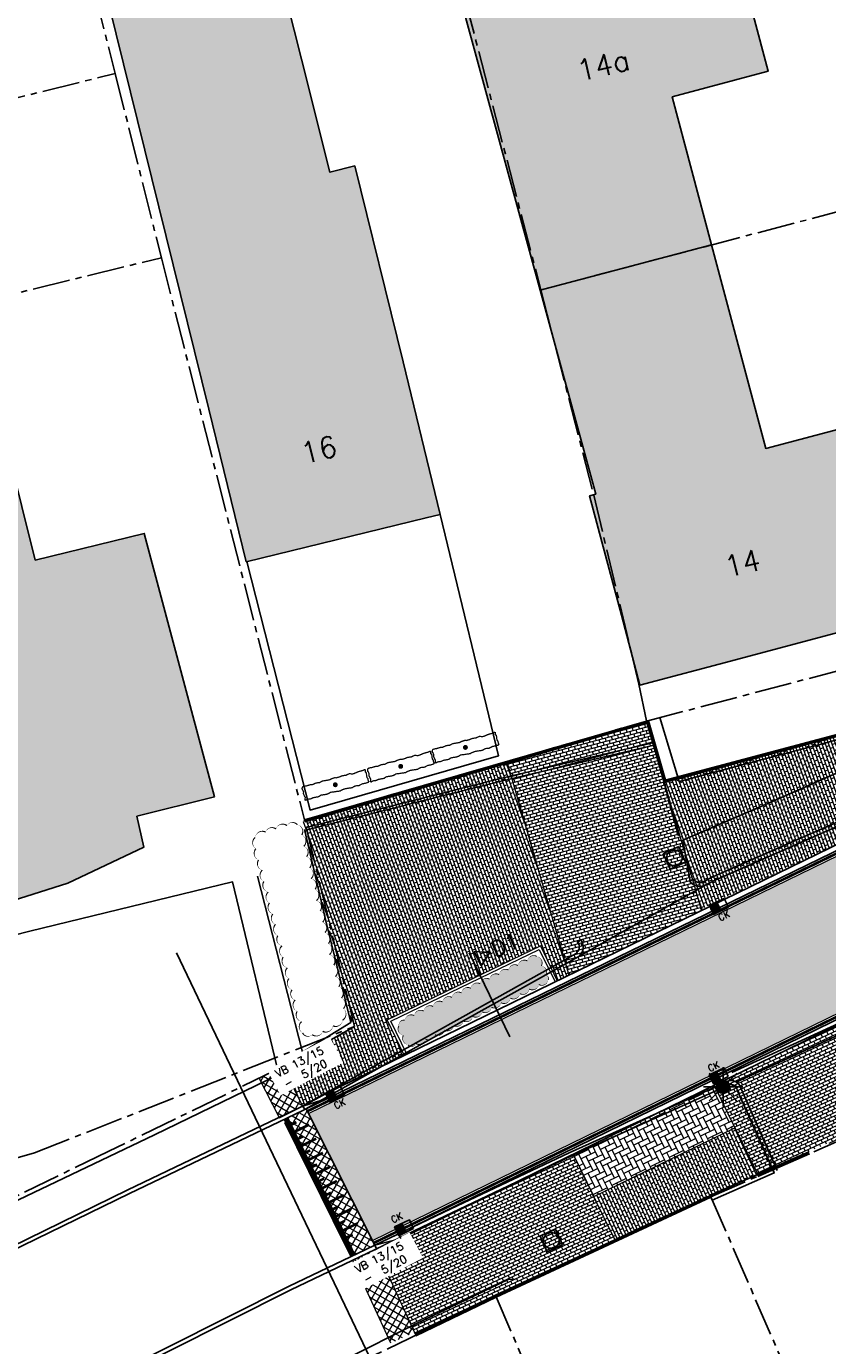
# Model space of a CAD drawing. Header units: metres. Extents: x 202922 to 203755, y 348928 to 349702.
# Tile 12 of 256: x 203084 to 203115, y 349305 to 349356. Entities that reach past the tile are written whole.
import ezdxf
from ezdxf.enums import TextEntityAlignment as Align

# ---------------------------------------------------------------- set-up
doc = ezdxf.new("R2010")
doc.units = ezdxf.units.M
for name, pattern in [('1-200 CENTER', [4.28625, 2.8575, -0.47625, 0.47625, -0.47625]), ('1-200 DASHDOT', [2.54, 1.27, -0.635, 0, -0.635]), ('1-200 HIDDEN', [0.9525, 0.635, -0.3175])]:
    doc.linetypes.add(name, pattern=pattern)
for name, color, linetype in [('PH-ALG-WERKGRENS', 3, '1-200 WERKGRENS'), ('PH-BEST-BEBOUWING', 1, 'Continuous'), ('PH-BEST-BEBOUWING-ARCERING', 254, 'Continuous'), ('PH-BEST-DREMPEL', 11, '1-200 HIDDEN'), ('PH-BEST-HUISNUMMER', 7, 'Continuous'), ('PH-BEST-INDACTIEF INGETEKEND', 35, '1-200 DASHDOT'), ('PH-BEST-KADASTRALE-GRENS', 240, '1-200 CENTER'), ('PH-BEST-LEIBOOM', 96, 'Continuous'), ('PH-BEST-MUUR-INDICATIEF INGETEKEND', 1, 'Continuous'), ('PH-INM-HEKWERK', 6, '1-200 HEKWERK'), ('PH-INM-KANTVERHARDING', 253, 'Continuous'), ('PH-NIEUW-AAND-N-PROF', 1, 'Continuous'), ('PH-NIEUW-BAND-5-20', 150, 'Continuous'), ('PH-NIEUW-BAND-VERLOOPBAND', 210, 'Continuous'), ('PH-NIEUW-BAND-VERLOOPBAND-TEKST', 9, 'Continuous'), ('PH-NIEUW-BEPLANTING- OMRANDING', 96, 'Continuous'), ('PH-NIEUW-BEPLANTING-BLOKHAAG', 75, 'Continuous'), ('PH-NIEUW-KANTLAAG-SBS', 20, '1-200 HIDDEN'), ('PH-NIEUW-LICHTMAST-KROMMAST', 50, 'Continuous'), ('PH-RIO-KOLK', 7, 'Continuous'), ('PH-RIO-PUTRAND-AANBRENGEN', 7, 'Continuous')]:
    doc.layers.add(name, color=color, linetype=linetype)
for name, color, linetype, lineweight in [('PH-NIEUW-AFSCHEIDING PARKEERVAK MAATVOERING', 252, 'Continuous', 5), ('PH-NIEUW-HERSTRATEN', 253, 'Continuous', 9), ('PH-NIEUW-OPSLUITBAND-10', 240, 'Continuous', 18), ('PH-NIEUW-OPSLUITBAND-6', 30, 'Continuous', 30), ('PH-NIEUW-SBS-KF-ELLEBOOGVERBAND-BRUIN-PVAK', 252, 'Continuous', 5)]:
    doc.layers.add(name, color=color, linetype=linetype, lineweight=lineweight)
for name, color, linetype, lineweight, true_color in [('PH-NIEUW-SBS-DF-HALFSTEENSVERBAND-ROOD-INRIT (GROTER 3)', 7, 'Continuous', 5, 0x93272c), ('PH-NIEUW-SBS-DF-HALFSTEENSVERBAND-ROOD-TROTTOIR (1.5-3)', 7, 'Continuous', 5, 0x93272c), ('PH-NIEUW-SBS-DF-HALFSTEENSVERBAND-ROOD-TROTTOIR (GROTER 3)', 7, 'Continuous', 5, 0x93272c), ('PH-NIEUW-SBS-KF-ROOD-BRUIN- KEPERVERBAND RIJWEG', 7, 'Continuous', 5, 0x572d2d)]:
    doc.layers.add(name, color=color, linetype=linetype, lineweight=lineweight, true_color=true_color)
doc.styles.add('ROMANS', font='romans.shx')
doc.linetypes.add('1-200 BLOKHAAG', pattern='A,0,-0.035,[1,Gras.shx,S=5,R=0,X=0,Y=0.0025],-0.475', length=0.51)
doc.linetypes.add('1-200 HEKWERK', pattern='A,1.5,-0.4,["X",ROMANS,S=0.24,R=0,X=-0.275,Y=-0.12],-0.05', length=1.95)
doc.linetypes.add('1-200 WERKGRENS', pattern='A,1.5,-0.6,["WERK",ROMANS,S=0.24,R=0,X=-0.5,Y=-0.12],-0.45', length=2.55)
pattern_1 = [(110, (0, 0), (-0.1145673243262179, -0.04169909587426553), []), (200, (0, 0), (-0.07286822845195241, -0.1562664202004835), [0.12192, -0.12192])]
pattern_2 = [(59.99999999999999, (0, 0), (-0.2062222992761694, 0.1190625), []), (150, (0, 0), (-0.1190625, -0.2062222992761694), [])]

# ---------------------------------------------------------------- blocks, each defined once
blk = doc.blocks.new('Boom - leilinde')
at = {"const_width": 0.1}
blk.add_lwpolyline([(-0.4753826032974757, 2.509766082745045), (-0.3313384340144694, 2.469179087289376), (-0.2656831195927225, 2.516063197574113), (-0.1625068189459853, 2.51606319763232), (-0.01243569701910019, 2.487932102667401), (0.1376375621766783, 2.487932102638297), (0.2126731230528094, 2.525439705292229), (0.3627463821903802, 2.506686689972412), (0.4471621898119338, 2.525439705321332), (0.4940591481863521, 2.487932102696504), (0.5034393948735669, 2.262886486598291), (0.4846810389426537, 2.009708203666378), (0.5409582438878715, 1.728400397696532), (0.4940591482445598, 1.447092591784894), (0.5597165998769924, 1.165784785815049), (0.5128196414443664, 0.8282147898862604), (0.4940591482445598, 0.6031691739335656), (0.5221977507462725, 0.3312378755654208), (0.5597165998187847, 0.2280915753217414), (0.5128196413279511, -0.1001019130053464), (0.5034393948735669, -0.2126247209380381), (0.4565424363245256, -0.5033090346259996), (0.5128196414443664, -0.681472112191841), (0.5221977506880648, -0.8690101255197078), (0.4846810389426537, -1.150317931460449), (0.4753007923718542, -1.290971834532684), (0.5315779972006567, -1.441002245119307), (0.5409582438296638, -1.469133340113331), (0.5128196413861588, -1.769195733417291), (0.5034393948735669, -1.900473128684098), (0.5315779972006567, -2.050503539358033), (0.531577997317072, -2.134896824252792), (0.5034393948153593, -2.322434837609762), (0.5221977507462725, -2.453712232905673), (0.5409582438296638, -2.481843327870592), (0.5034393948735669, -2.538103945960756), (0.3158494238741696, -2.472465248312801), (0.2032950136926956, -2.500596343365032), (0.00632479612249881, -2.52872743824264), (-0.1249901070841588, -2.481843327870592), (-0.2656831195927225, -2.500596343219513), (-0.3219603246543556, -2.528727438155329), (-0.4063761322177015, -2.519350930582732), (-0.5001721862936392, -2.463088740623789), (-0.5189305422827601, -2.388073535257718), (-0.5189305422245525, -2.284927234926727), (-0.5001721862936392, -2.172404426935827), (-0.5095502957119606, -2.031750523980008), (-0.5095502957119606, -1.834834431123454), (-0.4720335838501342, -1.712933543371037), (-0.5001721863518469, -1.525395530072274), (-0.5189305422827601, -1.403494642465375), (-0.5001721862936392, -1.197202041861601), (-0.4814116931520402, -1.112810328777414), (-0.5376888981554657, -0.8596336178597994), (-0.4814116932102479, -0.3532786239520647), (-0.5189305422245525, -0.1282330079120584), (-0.5283107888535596, 0.1061906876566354), (-0.4907919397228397, 0.1999604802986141), (-0.4907919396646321, 0.3499908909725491), (-0.4907919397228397, 0.4625152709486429), (-0.5189305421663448, 0.6594297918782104), (-0.5001721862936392, 0.85634588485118), (-0.4814116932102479, 0.9688686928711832), (-0.5283107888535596, 1.259554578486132), (-0.4438949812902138, 1.475223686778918), (-0.4438949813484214, 1.625254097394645), (-0.4814116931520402, 1.869054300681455), (-0.4907919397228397, 2.000331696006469), (-0.4907919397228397, 2.309770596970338), (-0.514350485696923, 2.4578235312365)], close=True, dxfattribs=at)
at = {"const_width": 0.1875}
blk.add_lwpolyline([(5.820766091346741e-11, -0.09375, 1), (0, 0.09375, 1)], format="xyb", close=True, dxfattribs=at)
blk = doc.blocks.new('*U93')
blk.add_hatch(color=256).paths.add_polyline_path([(0, 0.3735197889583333), (-0.3145617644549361, 0.3735197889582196), (-0.3145617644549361, 0), (0, 0)])
blk.add_line((0, 0.3735197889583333), (0, 0))
blk.add_lwpolyline([(0.3145617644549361, 0), (-0.3145617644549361, 0), (-0.3145617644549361, 0.3735197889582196), (0.3145617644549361, 0.373519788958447)], close=True)
at = {"style": 'ROMANS'}
blk.add_attdef('CK', (-0.2230820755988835, -0.336203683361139), '', height=0.25, dxfattribs=at)
blk = doc.blocks.new('*U36')
blk.add_hatch(color=256).paths.add_polyline_path([(0, 0.3735197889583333), (-0.3145617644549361, 0.3735197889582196), (-0.3145617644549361, 0), (0, 0)])
blk.add_line((0, 0.3735197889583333), (0, 0))
blk.add_lwpolyline([(0.3145617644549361, 0), (-0.3145617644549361, 0), (-0.3145617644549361, 0.3735197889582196), (0.3145617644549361, 0.373519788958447)], close=True)
at = {"style": 'ROMANS'}
blk.add_attdef('CK', (-0.3092725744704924, 0.5273546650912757), '', height=0.25, dxfattribs=at)
blk = doc.blocks.new('*U27')
blk.add_hatch(color=256).paths.add_polyline_path([(0, 0.3735197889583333), (-0.3145617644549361, 0.3735197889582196), (-0.3145617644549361, 0), (0, 0)])
blk.add_line((0, 0.3735197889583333), (0, 0))
blk.add_lwpolyline([(0.3145617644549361, 0), (-0.3145617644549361, 0), (-0.3145617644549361, 0.3735197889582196), (0.3145617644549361, 0.373519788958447)], close=True)
at = {"style": 'ROMANS'}
blk.add_attdef('CK', (-0.205106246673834, -0.3442242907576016), '', height=0.25, dxfattribs=at)
blk = doc.blocks.new('*U40')
blk.add_hatch(color=256).paths.add_polyline_path([(0, 0.3735197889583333), (-0.3145617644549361, 0.3735197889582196), (-0.3145617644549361, 0), (0, 0)])
blk.add_line((0, 0.3735197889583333), (0, 0))
blk.add_lwpolyline([(0.3145617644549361, 0), (-0.3145617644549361, 0), (-0.3145617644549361, 0.3735197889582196), (0.3145617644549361, 0.373519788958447)], close=True)
at = {"style": 'ROMANS'}
blk.add_attdef('CK', (-0.2475023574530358, 0.465420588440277), '', height=0.25, dxfattribs=at)
blk = doc.blocks.new('A$C6E307431')
blk.add_hatch(color=256).paths.add_polyline_path([(0.678998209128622, 0.5102939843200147, 1), (0.821001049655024, 0.989705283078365, 1)])
at = {"color": 9, "flags": 128}
for points in [[(0.5729996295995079, 0.9269996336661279), (0.2199996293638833, 1.279999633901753)], [(0.7499996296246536, 0.9999996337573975), (0.7499996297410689, 1.499999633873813)], [(0.9269996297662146, 0.9269996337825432), (1.279999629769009, 1.279999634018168)], [(0.4999996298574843, 0.7499996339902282), (-3.703753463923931e-07, 0.7499996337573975)], [(0.5729996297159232, 0.5729996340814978), (0.2199996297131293, 0.2199996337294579)], [(0.9269996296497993, 0.5729996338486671), (1.279999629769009, 0.2199996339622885)], [(0.9999996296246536, 0.7499996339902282), (1.499999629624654, 0.7499996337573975)], [(0.7499996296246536, 0.4999996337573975), (0.749999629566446, -3.660097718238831e-07)]]:
    blk.add_lwpolyline(points, dxfattribs=at)
at = {"color": 9}
blk.add_circle((0.7499996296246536, 0.7499996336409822), 0.2499999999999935, dxfattribs=at)
blk = doc.blocks.new('*U31')
for p, q in [((-0.3250000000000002, 0.3249999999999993), (-0.3250000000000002, -0.3250000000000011)), ((-0.3250000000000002, 0.3249999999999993), (0.3250000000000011, 0.3249999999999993)), ((0.3250000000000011, 0.3249999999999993), (0.3249999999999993, -0.3250000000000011)), ((-0.3250000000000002, -0.3250000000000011), (0.3249999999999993, -0.3250000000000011))]:
    blk.add_line(p, q)
blk.add_circle((0, 0), 0.3)

msp = doc.modelspace()

# ---------------------------------------------------------------- hatches: boundary and pattern name
at = {"layer": 'PH-BEST-BEBOUWING-ARCERING'}
for points in [[(203092.87, 349335.23), (203091.45, 349341.06), (203085.464, 349365.298), (203095.793, 349367.945), (203097.208, 349362.257), (203093.285, 349361.189), (203094.989, 349354.426), (203096.076, 349350.112), (203097.024, 349350.353), (203098.87, 349342.87), (203100.29, 349337.04), (203099.748, 349336.908)], [(203101.251, 349356.041), (203100.214, 349360.087), (203105.642, 349361.504), (203110.474, 349362.79), (203112.822, 349353.967), (203109.15, 349352.991), (203110.655, 349347.334), (203104.103, 349345.609)], [(203107.917, 349330.508), (203107.208, 349333.181), (203105.997, 349337.751), (203106.23, 349337.812), (203106.119, 349338.234), (203104.103, 349345.609), (203110.655, 349347.334), (203112.724, 349339.558), (203115.942, 349340.414), (203117.874, 349333.157), (203110.946, 349331.314), (203108.539, 349330.674)], [(203074.189, 349321.909), (203072.973, 349326.803), (203072.882, 349327.168), (203072.331, 349329.389), (203071.652, 349332.12), (203071.914, 349333.485), (203071.651, 349334.594), (203071.375, 349335.759), (203070.473, 349336.871), (203069.268, 349341.708), (203072.185, 349342.435), (203074.12, 349342.917), (203076.247, 349343.447), (203076.22, 349343.556), (203084.07, 349345.48), (203084.166, 349345.091), (203083.635, 349344.957), (203078.158, 349343.577), (203078.958, 349340.365), (203080.338, 349340.703), (203083.282, 349341.392), (203084.817, 349335.295), (203088.984, 349336.312), (203091.282, 349327.674), (203091.662, 349326.243), (203088.704, 349325.502), (203088.967, 349324.317), (203086.07, 349322.948), (203083.404, 349322.107), (203083.294, 349322.087), (203082.034, 349321.859), (203080.66, 349321.611), (203077.441, 349321.479), (203077.167, 349322.639)]]:
    msp.add_hatch(color=256, dxfattribs=at).paths.add_polyline_path(points)
at = {"layer": 'PH-NIEUW-BEPLANTING-BLOKHAAG'}
h = msp.add_hatch(color=256, dxfattribs=at)
h.dxf.hatch_style = 1
edge = h.paths.add_edge_path()
edge.add_arc((203104.1716748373, 349319.2883259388), 0.2441549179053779, 240.79602654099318, 350.7960264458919, ccw=False)
edge.add_arc((203103.8115352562, 349319.1142584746), 0.2441549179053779, 240.7960265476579, 350.7960264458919, ccw=False)
edge.add_arc((203103.451395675, 349318.9401910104), 0.2441549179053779, 240.79602654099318, 350.7960264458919, ccw=False)
edge.add_arc((203103.0912560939, 349318.7661235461), 0.2441549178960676, 240.7960265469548, 350.79602645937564, ccw=False)
edge.add_arc((203102.7311165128, 349318.5920560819), 0.2441549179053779, 240.79602654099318, 350.7960264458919, ccw=False)
edge.add_arc((203102.3709769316, 349318.4179886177), 0.2441549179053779, 240.79602654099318, 350.7960264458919, ccw=False)
edge.add_arc((203102.0108373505, 349318.2439211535), 0.2441549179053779, 240.7960265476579, 350.7960264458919, ccw=False)
edge.add_arc((203101.6506977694, 349318.0698536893), 0.2441549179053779, 240.79602654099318, 350.7960264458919, ccw=False)
edge.add_arc((203101.2905581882, 349317.8957862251), 0.2441549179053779, 240.79602654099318, 350.7960264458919, ccw=False)
edge.add_arc((203100.9304186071, 349317.7217187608), 0.2441549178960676, 240.79602654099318, 350.79602645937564, ccw=False)
edge.add_arc((203100.570279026, 349317.5476512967), 0.2441549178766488, 240.79602654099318, 350.79602644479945, ccw=False)
edge.add_arc((203100.2101394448, 349317.3735838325), 0.2441549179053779, 240.7960265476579, 350.7960264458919, ccw=False)
edge.add_arc((203099.8499998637, 349317.1995163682), 0.2441549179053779, 240.79602654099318, 350.7960264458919, ccw=False)
edge.add_arc((203099.4898602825, 349317.025448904), 0.2441549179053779, 240.79602654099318, 350.7960264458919, ccw=False)
edge.add_arc((203099.1997366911, 349316.901871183), 0.1930214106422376, 222.3610777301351, 332.36107765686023, ccw=False)
edge.add_arc((203099.0961631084, 349317.0128247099), 0.2441549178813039, 150.7960265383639, 260.7960264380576, ccw=False)
edge.add_arc((203098.9220956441, 349317.3729642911), 0.2441549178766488, 150.7960265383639, 260.7960264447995, ccw=False)
edge.add_arc((203098.8994974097, 349317.5230559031), 0.1930214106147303, 79.23097538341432, 189.2309752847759, ccw=False)
edge.add_arc((203099.1765749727, 349317.6736254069), 0.2441549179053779, 60.79602654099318, 170.7960264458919, ccw=False)
edge.add_arc((203099.5367145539, 349317.8476928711), 0.2441549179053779, 60.7960265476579, 170.7960264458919, ccw=False)
edge.add_arc((203099.896854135, 349318.0217603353), 0.2441549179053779, 60.79602654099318, 170.7960264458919, ccw=False)
edge.add_arc((203100.2569937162, 349318.1958277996), 0.2441549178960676, 60.79602654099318, 170.7960264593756, ccw=False)
edge.add_arc((203100.6171332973, 349318.3698952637), 0.2441549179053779, 60.79602654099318, 170.7960264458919, ccw=False)
edge.add_arc((203100.9772728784, 349318.5439627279), 0.2441549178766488, 60.79602654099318, 170.7960264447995, ccw=False)
edge.add_arc((203101.3374124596, 349318.7180301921), 0.2441549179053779, 60.7960265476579, 170.7960264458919, ccw=False)
edge.add_arc((203101.6975520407, 349318.8920976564), 0.2441549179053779, 60.79602654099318, 170.7960264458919, ccw=False)
edge.add_arc((203102.0576916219, 349319.0661651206), 0.2441549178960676, 60.79602654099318, 170.7960264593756, ccw=False)
edge.add_arc((203102.417831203, 349319.2402325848), 0.2441549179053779, 60.79602654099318, 170.7960264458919, ccw=False)
edge.add_arc((203102.7779707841, 349319.414300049), 0.2441549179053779, 60.79602654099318, 170.7960264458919, ccw=False)
edge.add_arc((203103.1381103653, 349319.5883675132), 0.2441549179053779, 60.7960265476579, 170.7960264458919, ccw=False)
edge.add_arc((203103.4982499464, 349319.7624349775), 0.2441549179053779, 60.796026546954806, 170.7960264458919, ccw=False)
edge.add_arc((203103.8583895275, 349319.9365024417), 0.2441549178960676, 60.79602654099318, 170.7960264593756, ccw=False)
edge.add_arc((203103.9384651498, 349319.9086109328), 0.2441549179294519, -29.2039734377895, 80.7960264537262, ccw=False)
edge.add_arc((203104.1125326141, 349319.5484713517), 0.2441549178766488, -29.203973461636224, 80.79602644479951, ccw=False)
edge.add_arc((203104.3061263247, 349319.3088375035), 0.1220774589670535, -29.203973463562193, 80.79602644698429, ccw=False)
at = {"layer": 'PH-NIEUW-HERSTRATEN'}
h = msp.add_hatch(dxfattribs=at)
h.set_pattern_fill('ANSI37', color=256, scale=0.075, angle=15)
h.set_pattern_definition([(59.99999999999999, (-0.05724601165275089, -0.1828045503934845), (-0.2062222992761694, 0.1190625), []), (150, (-0.05724601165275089, -0.1828045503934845), (-0.1190625, -0.2062222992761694), [])])
h.paths.add_polyline_path([(203094.2693273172, 349315.9510746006), (203094.0250000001, 349315.8160000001), (203093.3766011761, 349315.5004668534), (203094.15051836, 349313.9774596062), (203095.0420201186, 349314.4304768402)])
h = msp.add_hatch(dxfattribs=at)
h.set_pattern_fill('ANSI37', color=256, scale=0.075, angle=15)
h.set_pattern_definition(pattern_2)
h.paths.add_polyline_path([(203095.1717507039, 349314.3270823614), (203095.0447000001, 349314.2605000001), (203094.3257964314, 349313.9160679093), (203096.872989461, 349308.6745053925), (203097.7918784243, 349309.1145457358)])
h = msp.add_hatch(dxfattribs=at)
h.set_pattern_fill('ANSI37', color=256, scale=0.075, angle=15)
h.set_pattern_definition(pattern_2)
h.paths.add_polyline_path([(203097.8358885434, 349308.9693087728), (203096.9348104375, 349308.5377977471), (203098.3922820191, 349305.378450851), (203099.3002166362, 349305.797562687)])
at = {"layer": 'PH-NIEUW-SBS-DF-HALFSTEENSVERBAND-ROOD-INRIT (GROTER 3)'}
h = msp.add_hatch(dxfattribs=at)
h.set_pattern_fill('AR-B816', color=256, scale=0.0006, angle=15)
h.set_pattern_definition([(15, (193788.3856485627, 315245.541670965), (-0.03155521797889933, 0.1177656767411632), []), (105, (193788.3856485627, 315245.541670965), (-0.1493208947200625, 0.08621045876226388), [0.12192, -0.12192])])
h.paths.add_polyline_path([(203108.1831190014, 349329.079625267), (203102.851162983, 349327.5392461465), (203105.2035502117, 349319.4334897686), (203110.2530746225, 349321.9376221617)])
h = msp.add_hatch(dxfattribs=at)
h.set_pattern_fill('AR-B816', color=256, scale=0.0006, angle=25)
h.set_pattern_definition([(25.00000000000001, (0, 0), (-0.05152561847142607, 0.1104970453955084), []), (115, (0, 0), (-0.1620226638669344, 0.05897142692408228), [0.12192, -0.12192])])
h.paths.add_polyline_path([(203110.7554645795, 349315.2214410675), (203112.4144734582, 349311.8169327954), (203113.1543285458, 349312.1441445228), (203117.258993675, 349313.9453372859), (203119.2077082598, 349314.8115746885), (203118.2670943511, 349316.9276117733), (203117.4940634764, 349318.5141907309)])
h = msp.add_hatch(dxfattribs=at)
h.set_pattern_fill('AR-B816', color=256, scale=0.0006, angle=25)
h.set_pattern_definition([(25.00000000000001, (193788.3856485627, 315245.541670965), (-0.05152561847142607, 0.1104970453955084), []), (115, (193788.3856485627, 315245.541670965), (-0.1620226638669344, 0.05897142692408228), [0.12192, -0.12192])])
h.paths.add_polyline_path([(203105.3646522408, 349312.5872739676), (203097.8630813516, 349308.9108722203), (203099.3350593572, 349305.7255247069), (203102.503, 349307.276), (203106.952112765, 349309.3295192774)])
at = {"layer": 'PH-NIEUW-SBS-DF-HALFSTEENSVERBAND-ROOD-TROTTOIR (1.5-3)'}
h = msp.add_hatch(dxfattribs=at)
h.set_pattern_fill('AR-B816', color=256, scale=0.0006, angle=110)
h.set_pattern_definition(pattern_1)
h.paths.add_polyline_path([(203104.1170717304, 349320.5502776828), (203104.7609901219, 349319.2178888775), (203105.2035502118, 349319.4334897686), (203104.5616396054, 349321.6375595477), (203096.9713457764, 349317.6491392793), (203097.015, 349317.469), (203094.2693030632, 349315.9510611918), (203095.0419959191, 349314.4304633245), (203095.926893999, 349314.9142043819), (203098.1612296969, 349316.0027001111), (203098.9175565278, 349316.37115796), (203098.264803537, 349317.7216813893)])
h = msp.add_hatch(dxfattribs=at)
h.set_pattern_fill('AR-B816', color=256, scale=0.0006, angle=115)
h.set_pattern_definition([(115, (0, 0), (-0.1104970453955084, -0.05152561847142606), []), (205, (0, 0), (-0.0589714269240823, -0.1620226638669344), [0.12192, -0.12192])])
h.paths.add_polyline_path([(203111.5440001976, 349313.6033402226), (203106.1532158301, 349310.9691157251), (203106.952112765, 349309.3295192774), (203110.3174346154, 349310.8828072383), (203110.6072858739, 349311.0176776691), (203110.6636574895, 349311.0426088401), (203110.788, 349311.1), (203112.414172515, 349311.8175503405)])
at = {"layer": 'PH-NIEUW-SBS-DF-HALFSTEENSVERBAND-ROOD-TROTTOIR (GROTER 3)'}
h = msp.add_hatch(dxfattribs=at)
h.set_pattern_fill('AR-B816', color=256, scale=0.0006, angle=110)
h.set_pattern_definition(pattern_1)
h.paths.add_polyline_path([(203118.8198579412, 349329.4675340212), (203108.8419512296, 349326.8064452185), (203110.2530746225, 349321.9376221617), (203119.5929666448, 349326.4519033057)])
h = msp.add_hatch(dxfattribs=at)
h.set_pattern_fill('AR-B816', color=256, scale=0.0006, angle=110)
h.set_pattern_definition(pattern_1)
h.paths.add_polyline_path([(203102.8344606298, 349327.5968745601), (203095.0523832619, 349325.3486659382), (203095.273, 349324.359), (203096.913, 349317.635), (203104.5616396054, 349321.6375595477)])
at = {"layer": 'PH-NIEUW-SBS-KF-ELLEBOOGVERBAND-BRUIN-PVAK'}
h = msp.add_hatch(dxfattribs=at)
h.set_pattern_fill('AR-HBONE', color=256, scale=0.002, angle=71)
h.set_pattern_definition([(116, (193788.3856485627, 315245.541670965), (-0.2717119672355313, 0.09355793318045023), [0.6095999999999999, -0.2032]), (206, (193788.2965716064, 315245.7243057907), (-0.2717119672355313, 0.09355793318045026), [0.6096, -0.2032])])
h.paths.add_polyline_path([(203106.1532158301, 349310.9691157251), (203111.5440001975, 349313.6033402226), (203110.7556286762, 349315.2215212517), (203105.3646522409, 349312.5872739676)])
at = {"layer": 'PH-NIEUW-SBS-KF-ROOD-BRUIN- KEPERVERBAND RIJWEG'}
h = msp.add_hatch(dxfattribs=at)
h.set_pattern_fill('AR-HBONE', color=256, scale=0.002, angle=12)
h.set_pattern_definition([(57, (0, 0), (-0.05974720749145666, 0.2810885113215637), [0.6096, -0.2032]), (147, (0.1106705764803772, 0.1704177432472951), (-0.05974720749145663, 0.2810885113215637), [0.6096, -0.2032])])
edge = h.paths.add_edge_path()
edge.add_arc((203202.714096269, 349160.0405481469), 180.1999999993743, 99.2088542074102, 115.7960191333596)
edge.add_line((203124.2967244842, 349322.2834395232), (203097.7061397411, 349309.2902153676))
edge.add_line((203097.7061397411, 349309.2902153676), (203095.2628812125, 349314.1449357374))
edge.add_line((203095.2628812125, 349314.1449357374), (203121.9467928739, 349327.1453137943))
edge.add_arc((203202.714096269, 349160.0405481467), 185.5999999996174, 99.20885420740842, 115.79602649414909, ccw=False)
edge.add_line((203173.0118354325, 349343.2484510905), (203173.8760175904, 349337.9180487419))

# ---------------------------------------------------------------- linework, layer by layer
at = {"layer": 'PH-BEST-BEBOUWING'}
for points in [[(203092.87, 349335.23), (203091.45, 349341.06), (203085.464, 349365.298), (203095.793, 349367.945), (203097.208, 349362.257), (203093.285, 349361.189), (203094.989, 349354.426), (203096.076, 349350.112), (203097.024, 349350.353), (203098.87, 349342.87), (203100.29, 349337.04), (203099.748, 349336.908), (203092.87, 349335.23)], [(203101.251, 349356.041), (203100.214, 349360.087), (203105.642, 349361.504), (203110.474, 349362.79), (203112.822, 349353.967), (203109.15, 349352.991), (203110.655, 349347.334), (203104.103, 349345.609), (203101.251, 349356.041)], [(203107.917, 349330.508), (203107.208, 349333.181), (203105.997, 349337.751), (203106.23, 349337.812), (203106.119, 349338.234), (203104.103, 349345.609), (203110.655, 349347.334), (203112.724, 349339.558), (203115.942, 349340.414), (203117.874, 349333.157), (203110.946, 349331.314), (203108.539, 349330.674), (203107.917, 349330.508)]]:
    msp.add_lwpolyline(points, close=True, dxfattribs=at)
msp.add_lwpolyline([(203083.282, 349341.392), (203084.817, 349335.295), (203088.984, 349336.312), (203091.282, 349327.674), (203091.662, 349326.243), (203088.704, 349325.502), (203088.967, 349324.317), (203086.07, 349322.948), (203083.404, 349322.107)], dxfattribs=at)
at = {"layer": 'PH-BEST-DREMPEL', "linetype": 'Continuous', "transparency": 33554687, "const_width": 0.09999999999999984}
for points in [[(203094.6178400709, 349313.7280130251), (203094.7974636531, 349313.81596397)], [(203094.7457426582, 349313.4570016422), (203095.2836937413, 349313.7227244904)], [(203094.8786040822, 349313.1880261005), (203095.05792111, 349313.2766003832)], [(203095.0114655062, 349312.9190505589), (203095.5494165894, 349313.1847734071)], [(203095.1443269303, 349312.6500750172), (203095.3236439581, 349312.7386493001)], [(203095.2726051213, 349312.3788355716), (203095.8105562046, 349312.6445584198)], [(203095.4054665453, 349312.10986003), (203095.5847835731, 349312.1984343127)], [(203095.5383279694, 349311.8408844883), (203096.0762790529, 349312.1066073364)], [(203095.6711893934, 349311.5719089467), (203095.8505064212, 349311.6604832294)], [(203095.8040508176, 349311.302933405), (203096.342001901, 349311.5686562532)], [(203095.9369122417, 349311.0339578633), (203096.1162292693, 349311.1225321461)], [(203096.0697736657, 349310.7649823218), (203096.6077247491, 349311.0307051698)], [(203096.2026350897, 349310.4960067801), (203096.3819521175, 349310.5845810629)], [(203096.3354965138, 349310.2270312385), (203096.8734475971, 349310.4927540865)], [(203096.4683579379, 349309.9580556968), (203096.6476749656, 349310.0466299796)]]:
    msp.add_lwpolyline(points, dxfattribs=at)
at = {"layer": 'PH-BEST-INDACTIEF INGETEKEND', "linetype": '1-200 BLOKHAAG', "flags": 128}
msp.add_lwpolyline([(203092.8994561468, 349335.2371863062), (203095.3163572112, 349325.7371951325), (203102.515150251, 349327.8168954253), (203100.29, 349337.04)], dxfattribs=at)
at = {"layer": 'PH-BEST-KADASTRALE-GRENS', "ltscale": 0.5}
for p, q in [((203091.488, 349394.122), (203104.133, 349345.617)), ((203086.048, 349361.137), (203087.874, 349353.882)), ((203068.468, 349349.092), (203087.874, 349353.882)), ((203087.874, 349353.882), (203089.637, 349346.844)), ((203104.133, 349345.617), (203117.453, 349349.124)), ((203070.167, 349342.073), (203089.637, 349346.844)), ((203089.637, 349346.844), (203095.102, 349325.363)), ((203108.169, 349329.138), (203121.76, 349332.71)), ((203095.102, 349325.363), (203108.169, 349329.138)), ((203110.632, 349310.963), (203150.424, 349328.43)), ((203097.015, 349317.469), (203095.102, 349325.363)), ((203094.025, 349315.816), (203097.015, 349317.469)), ((203094.025, 349315.816), (203087.628, 349312.703)), ((203087.628, 349312.703), (203082.725, 349310.324)), ((203102.431, 349307.1470000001), (203110.632, 349310.963)), ((203110.632, 349310.963), (203115.065, 349300.748)), ((203084.736, 349298.642), (203102.431, 349307.147))]:
    msp.add_line(p, q, dxfattribs=at)
for points in [[(203104.133, 349345.617), (203106.152, 349337.772), (203107.88, 349330.55), (203108.169, 349329.138)], [(203076.844, 349315.917), (203078.641, 349313.64), (203080.557, 349312.399), (203082.23, 349311.984), (203083.685, 349312.322), (203084.79, 349312.638), (203097.015, 349317.469)], [(203102.431, 349307.147), (203106.273, 349298.144), (203109.257, 349286.978), (203111.875, 349287.71)]]:
    msp.add_lwpolyline(points, dxfattribs=at)
at = {"layer": 'PH-BEST-MUUR-INDICATIEF INGETEKEND'}
msp.add_lwpolyline([(203112.9592378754, 349312.0634619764), (203110.5972866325, 349311.0130400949), (203110.6817447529, 349310.8317479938), (203113.045631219, 349311.8786344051)], close=True, dxfattribs=at)
at = {"layer": 'PH-INM-HEKWERK', "flags": 128}
msp.add_lwpolyline([(203108.6776311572, 349329.2716789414), (203109.4138, 349326.8293), (203113.5206, 349327.9132), (203114.4078, 349328.1415), (203118.5471, 349329.2663), (203118.0255, 349331.3365)], dxfattribs=at)
at = {"layer": 'PH-INM-KANTVERHARDING'}
for p, q in [((203110.724469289, 349323.1991288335), (203119.032224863, 349326.853833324)), ((203110.7889, 349323.0636), (203119.0971, 349326.7185)), ((203109.9478111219, 349323.1048669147), (203109.8251, 349323.0186)), ((203110.3815440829, 349323.0235874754), (203110.724469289, 349323.1991288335)), ((203110.4568, 349322.8936), (203110.7889, 349323.0636)), ((203105.5575, 349320.1381), (203110.4568, 349322.8936)), ((203105.663, 349320.7819), (203105.5440899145, 349320.6904648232))]:
    msp.add_line(p, q, dxfattribs=at)
for points in [[(203111.4266, 349315.7074), (203119.4381, 349319.3978), (203125.2235, 349321.9482), (203133.1866, 349325.3486, -0.007820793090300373), (203140.5231, 349328.4076, -0.002791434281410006), (203146.9473017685, 349330.8997925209)], [(203111.5998894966, 349315.3468262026), (203119.6024634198, 349319.033114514), (203125.3827235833, 349321.5812487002), (203133.3449915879, 349324.9812934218, -0.007822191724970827), (203140.6712440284, 349328.036044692, -0.002719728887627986), (203147.0917287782, 349330.5267766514)]]:
    msp.add_lwpolyline(points, format="xyb", dxfattribs=at)
msp.add_lwpolyline([(203119.3662872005, 349327.6120594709), (203119.0495, 349328.749), (203112.804, 349325.9917), (203109.5576, 349324.5952), (203109.840570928, 349323.029476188)], dxfattribs=at)
at = {"layer": 'PH-INM-KANTVERHARDING', "flags": 128}
for points in [[(203108.4554694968, 349328.3215589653), (203102.6972791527, 349326.971273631), (203095.1666919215, 349325.0758754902)], [(203109.3874, 349324.7545), (203108.4665815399, 349328.2214520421), (203102.7209, 349326.8741), (203095.1911, 349324.9789)], [(203093.3093, 349323.2195), (203095.0245, 349316.492), (203096.8709, 349317.6286), (203095.9179, 349321.5103), (203095.1087, 349324.9964)], [(203095.169890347, 349314.3304135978), (203097.7919420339, 349309.1145761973)], [(203092.4276, 349299.3191), (203091.273, 349302.0429), (203099.336, 349306.0928), (203102.91, 349307.8229), (203103.1539, 349307.8057)]]:
    msp.add_lwpolyline(points, dxfattribs=at)
for points in [[(203075.2996, 349316.9589), (203076.3102, 349312.9749, 0.4222098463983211), (203082.4336, 349310.0197), (203089.3721, 349313.329), (203094.1253, 349315.6378), (203092.355, 349322.994), (203084.6086, 349321.1076), (203074.9039, 349318.6453)], [(203094.9798884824, 349314.3957755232), (203101.1496598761, 349317.8416721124), (203105.4784420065, 349320.2657461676, 0.4280307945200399), (203105.5440899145, 349320.6904648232, 0.2038660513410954)], [(203095.0447, 349314.2605), (203101.2226, 349317.7106), (203105.5575, 349320.1381, 0.4334087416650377), (203105.663, 349320.7819)], [(203095.0447, 349314.2605), (203088.4251, 349311.089), (203083.3193, 349308.6042, -0.331368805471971), (203076.1271, 349310.1082, -0.05856051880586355), (203075.2259, 349311.4007, -0.0545203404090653), (203074.6775, 349312.762), (203073.7279, 349316.6126)], [(203094.9798884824, 349314.3957755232), (203088.3598741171, 349311.2240769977), (203083.2549571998, 349308.7397067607, -0.3313071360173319), (203076.2393472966, 349310.2077015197, -0.0585638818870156), (203075.3581160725, 349311.4715442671, -0.0544289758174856), (203074.8225544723, 349312.8002768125), (203073.8735367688, 349316.6485156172)], [(203113.1655, 349311.9735), (203111.7819, 349315.0857, 0.5698312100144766), (203111.1235, 349315.3116), (203105.2125, 349312.648), (203100.6927, 349310.5037), (203094.5152, 349307.5454), (203087.497, 349304.0151), (203081.8278, 349301.1348), (203078.2569, 349299.3548)], [(203113.0284348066, 349311.9125645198), (203111.6375262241, 349315.0412040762, 0.6138091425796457), (203111.2068315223, 349315.1846247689), (203105.2754659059, 349312.5118476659), (203100.7572410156, 349310.3682949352), (203094.5813024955, 349307.4107427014), (203087.5646746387, 349303.8812335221), (203081.8952315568, 349301.0008100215), (203078.3238180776, 349299.2205540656)]]:
    msp.add_lwpolyline(points, format="xyb", dxfattribs=at)
at = {"layer": 'PH-INM-KANTVERHARDING'}
for radius, start, end in [(0.4660381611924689, 215.1075295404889, 302.5064178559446), (0.3160381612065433, 215.1075295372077, 303.6647666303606)]:
    msp.add_arc((203110.2063537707, 349323.2866244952), radius, start, end, dxfattribs=at)
at = {"layer": 'PH-NIEUW-AAND-N-PROF'}
msp.add_lwpolyline([(203101.3952733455, 349320.2798994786), (203102.9453913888, 349317.0727586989)], dxfattribs=at)
at = {"layer": 'PH-NIEUW-AAND-N-PROF', "color": 7}
msp.add_lwpolyline([(203101.8553860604, 349319.7943030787), (203102.1872860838, 349320.2941454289), (203101.5884598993, 349320.3316581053)], close=True, dxfattribs=at)
at = {"layer": 'PH-NIEUW-AFSCHEIDING PARKEERVAK MAATVOERING'}
for points in [[(203110.7554645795, 349315.2214410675), (203111.5440001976, 349313.6033402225)], [(203106.153187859, 349310.9691731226), (203111.5440001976, 349313.6033402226)], [(203105.3646522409, 349312.5872739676), (203106.1532158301, 349310.969115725)]]:
    msp.add_lwpolyline(points, dxfattribs=at)
at = {"layer": 'PH-NIEUW-BAND-5-20'}
msp.add_line((203096.0139277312, 349314.7341345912), (203121.8597591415, 349327.3253835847), dxfattribs=at)
for points in [[(203095.926893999, 349314.9142043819), (203121.7727254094, 349327.5054533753)], [(203098.6923278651, 349309.5495064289), (203124.3837373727, 349322.1033596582)], [(203098.7793200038, 349309.3694165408), (203124.4707697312, 349321.9232891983)]]:
    msp.add_lwpolyline(points, dxfattribs=at)
at = {"layer": 'PH-NIEUW-BAND-VERLOOPBAND'}
msp.add_line((203095.1135787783, 349314.2989659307), (203096.0139277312, 349314.7341345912), dxfattribs=at)
for points in [[(203095.0415502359, 349314.4313403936), (203095.926893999, 349314.9142043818)], [(203095.926893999, 349314.9142043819), (203096.0139277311, 349314.7341345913)], [(203096.0139277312, 349314.7341345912), (203095.0415502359, 349314.4313403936)], [(203095.0415502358, 349314.4313403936), (203095.1135787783, 349314.2989659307)], [(203097.7918784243, 349309.1145457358), (203098.6923278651, 349309.5495064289)], [(203098.7793200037, 349309.3694165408), (203097.7918784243, 349309.1145457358)], [(203097.8571225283, 349308.9794783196), (203098.7793200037, 349309.3694165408)], [(203097.7918784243, 349309.1145457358), (203097.8571225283, 349308.9794783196)]]:
    msp.add_lwpolyline(points, dxfattribs=at)
at = {"layer": 'PH-NIEUW-BEPLANTING- OMRANDING'}
msp.add_lwpolyline([(203104.4126863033, 349319.2492734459, 0, 0.04, -0.52056705), (203104.0525467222, 349319.0752059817, 0, 0.04, -0.52056705), (203103.692407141, 349318.9011385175, 0, 0.04, -0.52056705), (203103.3322675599, 349318.7270710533, 0, 0.04, -0.52056705), (203102.9721279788, 349318.553003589, 0, 0.04, -0.52056705), (203102.6119883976, 349318.3789361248, 0, 0.04, -0.52056705), (203102.2518488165, 349318.2048686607, 0, 0.04, -0.52056705), (203101.8917092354, 349318.0308011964, 0, 0.04, -0.52056705), (203101.5315696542, 349317.8567337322, 0, 0.04, -0.52056705), (203101.1714300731, 349317.682666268, 0, 0.04, -0.52056705), (203100.8112904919, 349317.5085988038, 0, 0.04, -0.52056705), (203100.4511509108, 349317.3345313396, 0, 0.04, -0.52056705), (203100.0910113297, 349317.1604638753, 0, 0.04, -0.52056705), (203099.7308717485, 349316.9863964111, 0, 0.04, -0.52056705), (203099.3707321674, 349316.812328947, 0, 0.04, -0.52056705), (203099.0571106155, 349316.771813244, 0, 0.04, -0.52056705), (203098.8830431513, 349317.1319528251, 0, 0.04, -0.52056705), (203098.708975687, 349317.4920924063, 0, 0.04, -0.52056705), (203098.9355635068, 349317.7126778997, 0, 0.04, -0.52056705), (203099.2957030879, 349317.8867453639, 0, 0.04, -0.52056705), (203099.655842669, 349318.0608128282, 0, 0.04, -0.52056705), (203100.0159822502, 349318.2348802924, 0, 0.04, -0.52056705), (203100.3761218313, 349318.4089477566, 0, 0.04, -0.52056705), (203100.7362614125, 349318.5830152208, 0, 0.04, -0.52056705), (203101.0964009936, 349318.757082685, 0, 0.04, -0.52056705), (203101.4565405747, 349318.9311501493, 0, 0.04, -0.52056705), (203101.8166801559, 349319.1052176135, 0, 0.04, -0.52056705), (203102.176819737, 349319.2792850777, 0, 0.04, -0.52056705), (203102.5369593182, 349319.4533525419, 0, 0.04, -0.52056705), (203102.8970988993, 349319.6274200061, 0, 0.04, -0.52056705), (203103.2572384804, 349319.8014874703, 0, 0.04, -0.52056705), (203103.6173780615, 349319.9755549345, 0, 0.04, -0.52056705), (203103.9775176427, 349320.1496223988, 0, 0.04, -0.52056705), (203104.1515851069, 349319.7894828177, 0, 0.04, -0.52056705), (203104.3256525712, 349319.4293432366, 0, 0.04, -0.52056705)], format="xyseb", close=True, dxfattribs=at)
at = {"layer": 'PH-NIEUW-HERSTRATEN'}
for points in [[(203094.15051836, 349313.9774596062), (203093.376601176, 349315.5004668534)], [(203094.15051836, 349313.9774596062), (203095.0420201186, 349314.4304768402)], [(203094.3257964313, 349313.9160679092), (203096.8703749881, 349308.6732533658)], [(203096.9348104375, 349308.5377977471), (203098.3922820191, 349305.378450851)]]:
    msp.add_lwpolyline(points, dxfattribs=at)
at = {"layer": 'PH-NIEUW-KANTLAAG-SBS', "ltscale": 0.75, "const_width": 0.1, "flags": 128}
for points in [[(203095.2187444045, 349314.2355116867), (203121.9032760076, 349327.2353486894, -0.0725018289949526), (203172.9958320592, 349343.3471622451)], [(203097.7456212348, 349309.1982076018), (203124.3402205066, 349322.1933945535, -0.07250182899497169), (203173.8920209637, 349337.8193375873)]]:
    msp.add_lwpolyline(points, format="xyb", dxfattribs=at)
at = {"layer": 'PH-NIEUW-OPSLUITBAND-10'}
for points in [[(203098.9175565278, 349316.37115796), (203098.264803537, 349317.7216813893), (203104.1170717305, 349320.5502776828), (203104.7609901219, 349319.2178888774)], [(203099.0075914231, 349316.4146748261), (203098.3983552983, 349317.6751633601), (203104.0705537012, 349320.4167259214), (203104.6749970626, 349319.175995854)]]:
    msp.add_lwpolyline(points, dxfattribs=at)
at = {"layer": 'PH-NIEUW-OPSLUITBAND-6'}
for p, q in [((203095.102, 349325.363), (203108.169, 349329.138)), ((203095.1161445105, 349325.3046326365), (203108.1856527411, 349329.0803572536))]:
    msp.add_line(p, q, dxfattribs=at)
for points in [[(203108.169, 349329.138), (203108.8447858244, 349326.8072011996), (203118.8198579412, 349329.4675340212), (203117.874, 349333.157)], [(203108.2266267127, 349329.1547081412), (203108.8860609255, 349326.8803063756), (203118.7469807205, 349329.5101949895), (203117.8158795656, 349333.1420998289)], [(203112.3960123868, 349311.8130671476), (203114.3660059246, 349312.6758479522)], [(203112.4200827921, 349311.7581070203), (203114.3900763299, 349312.6208878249)]]:
    msp.add_lwpolyline(points, dxfattribs=at)
at = {"layer": 'PH-NIEUW-SBS-DF-HALFSTEENSVERBAND-ROOD-INRIT (GROTER 3)'}
msp.add_lwpolyline([(203097.8358885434, 349308.9693087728), (203099.3589084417, 349305.6704168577)], dxfattribs=at)
at = {"layer": 'PH-NIEUW-SBS-DF-HALFSTEENSVERBAND-ROOD-TROTTOIR (1.5-3)'}
for points in [[(203102.8344606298, 349327.5968745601), (203105.2035502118, 349319.4334897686)], [(203108.8447858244, 349326.8072011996), (203110.254630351, 349321.9383740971)], [(203095.0415502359, 349314.4313403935), (203094.2693030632, 349315.9510611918)]]:
    msp.add_lwpolyline(points, dxfattribs=at)
at = {"layer": 'PH-NIEUW-SBS-DF-HALFSTEENSVERBAND-ROOD-TROTTOIR (GROTER 3)'}
for points in [[(203111.5136819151, 349313.6653864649), (203112.4407758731, 349311.7629593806)], [(203106.1109529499, 349311.0556066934), (203106.9571287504, 349309.3192263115)]]:
    msp.add_lwpolyline(points, dxfattribs=at)
at = {"layer": 'PH-NIEUW-SBS-KF-ROOD-BRUIN- KEPERVERBAND RIJWEG'}
for points in [[(203095.2628812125, 349314.1449357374), (203121.9467928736, 349327.1453137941)], [(203097.7017182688, 349309.2880548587), (203124.296745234, 349322.2834495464)]]:
    msp.add_lwpolyline(points, dxfattribs=at)

# ---------------------------------------------------------------- block references
at = {"layer": 'PH-BEST-LEIBOOM', "color": 2, "xscale": 0.5, "yscale": 0.5, "zscale": 0.5, "rotation": 285.5020550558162}
for p in [(203101.2505153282, 349328.1341211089), (203098.7795182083, 349327.4095085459), (203096.2806619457, 349326.7075369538)]:
    msp.add_blockref('Boom - leilinde', p, dxfattribs=at)
at = {"layer": 'PH-NIEUW-LICHTMAST-KROMMAST', "color": 2}
msp.add_blockref('A$C6E307431', (203110.3429266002, 349314.4133510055), dxfattribs=at)
at = {"layer": 'PH-RIO-KOLK'}
for name, p, rotation in [('*U27', (203111.0150008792, 349321.8910253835), 25.79602649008), ('*U40', (203111.0084978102, 349315.4200926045), 25.73896699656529)]:
    msp.add_blockref(name, p, dxfattribs=dict(at, rotation=rotation)).add_auto_attribs({'CK': 'CK'})
at = {"layer": 'PH-RIO-PUTRAND-AANBRENGEN'}
for p, rotation in [((203109.2341462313, 349323.9141292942), 23.8560876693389), ((203104.5341620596, 349309.2950734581), 24.26003867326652)]:
    msp.add_blockref('*U31', p, dxfattribs=dict(at, rotation=rotation))

# ---------------------------------------------------------------- texts
at = {"layer": 'PH-BEST-HUISNUMMER', "style": 'ROMANS'}
for s, p in [('14a', (203106.518, 349354.2000000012)), ('16', (203095.655, 349339.5119999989)), ('14', (203111.833, 349335.1720000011))]:
    msp.add_text(s, height=0.8, rotation=13.49999999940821, dxfattribs=at).set_placement(p, align=Align.MIDDLE_CENTER)
at = {"layer": 'PH-NIEUW-AAND-N-PROF', "color": 2, "insert": (203102.1619474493, 349320.6572034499), "char_height": 0.5999999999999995, "attachment_point": 1, "rotation": 23.19876775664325, "style": 'ROMANS'}
msp.add_mtext_dynamic_manual_height_columns('D1', width=3.065290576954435, gutter_width=1, heights=[0], dxfattribs=at)

# ---------------------------------------------------------------- next in the draw order: texts
at = {"layer": 'PH-NIEUW-BAND-VERLOOPBAND-TEKST', "char_height": 0.2999999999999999, "attachment_point": 1, "rotation": 27.827985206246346, "style": 'ROMANS', "bg_fill": 3, "box_fill_scale": 1.5, "bg_fill_color": 256, "bg_fill_transparency": 0}
for insert in [(203093.8830122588, 349315.7469038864), (203096.9318638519, 349308.2793559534)]:
    msp.add_mtext_dynamic_manual_height_columns('\\A1;\\pi0.07147;VB 13/15  \\P\\pi0.17862;-  5/20', width=2.400092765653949, gutter_width=1, heights=[0], dxfattribs=dict(at, insert=insert))

# ---------------------------------------------------------------- next in the draw order: linework, layer by layer
at = {"layer": 'PH-ALG-WERKGRENS'}
msp.add_lwpolyline([(203090.2176377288, 349320.2860442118), (203098.8409202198, 349302.2418180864)], dxfattribs=at)
at = {"layer": 'PH-BEST-DREMPEL', "linetype": 'Continuous', "transparency": 33554687}
for points, const_width in [([(203094.4022451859, 349313.9526950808), (203096.9651832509, 349308.7186554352)], 0.1999999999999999), ([(203096.6012193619, 349309.6890801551), (203097.1391704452, 349309.9548030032)], 0.09999999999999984), ([(203096.7340807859, 349309.4201046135), (203096.9391774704, 349309.5214128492)], 0.09999999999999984)]:
    msp.add_lwpolyline(points, dxfattribs=dict(at, const_width=const_width))
msp.add_lwpolyline([(203094.3544895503, 349313.8088910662), (203096.653182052, 349309.1284359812)], dxfattribs=at)
at = {"layer": 'PH-BEST-INDACTIEF INGETEKEND'}
msp.add_lwpolyline([(203094.829, 349325.182, 0, 0.05, -0.52056705), (203095.0011812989, 349324.7904682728, 0, 0.05, -0.52056705), (203095.0794155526, 349324.3548479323, 0, 0.05, -0.52056705), (203095.1846762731, 349323.9612659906, 0, 0.05, -0.52056705), (203095.3050424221, 349323.5340256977, 0, 0.05, -0.52056705), (203095.3563260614, 349323.1210078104, 0, 0.05, -0.52056705), (203095.5144950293, 349322.7141701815, 0, 0.05, -0.52056705), (203095.5620110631, 349322.2803858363, 0, 0.05, -0.52056705), (203095.7082046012, 349321.8904808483, 0, 0.05, -0.52056705), (203095.7986715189, 349321.4559593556, 0, 0.05, -0.52056705), (203095.8879953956, 349321.0584963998, 0, 0.05, -0.52056705), (203096.0197297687, 349320.6359046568, 0, 0.05, -0.52056705), (203096.0569232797, 349320.2144895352, 0, 0.05, -0.52056705), (203096.2245901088, 349319.8154388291, 0, 0.05, -0.52056705), (203096.2842938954, 349319.380136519, 0, 0.05, -0.52056705), (203096.4140901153, 349318.9898153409, 0, 0.05, -0.52056705), (203096.5166520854, 349318.5574281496, 0, 0.05, -0.52056705), (203096.5904265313, 349318.1547440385, 0, 0.05, -0.52056705), (203096.5598901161, 349317.7136558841, 0, 0.05, -0.52056705), (203096.1913662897, 349317.4959288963, 0, 0.05, -0.52056705), (203095.8009903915, 349317.2860314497, 0, 0.05, -0.52056705), (203095.3987288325, 349317.1605568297, 0, 0.05, -0.52056705), (203095.030906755, 349317.22743916, 0, 0.05, -0.52056705), (203094.9951641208, 349317.6572506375, 0, 0.05, -0.52056705), (203094.8232201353, 349318.0470990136, 0, 0.05, -0.52056705), (203094.7448350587, 349318.482101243, 0, 0.05, -0.52056705), (203094.6302380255, 349318.8735646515, 0, 0.05, -0.52056705), (203094.5095702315, 349319.3009844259, 0, 0.05, -0.52056705), (203094.4493078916, 349319.7108603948, 0, 0.05, -0.52056705), (203094.2904585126, 349320.1185954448, 0, 0.05, -0.52056705), (203094.2427514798, 349320.5511815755, 0, 0.05, -0.52056705), (203094.0871594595, 349320.9397421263, 0, 0.05, -0.52056705), (203093.9965231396, 349321.3738768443, 0, 0.05, -0.52056705), (203093.897933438, 349321.768919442, 0, 0.05, -0.52056705), (203093.7658116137, 349322.1919063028, 0, 0.05, -0.52056705), (203093.7197955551, 349322.6099117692, 0, 0.05, -0.52056705), (203093.5513028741, 349323.0100407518, 0, 0.05, -0.52056705), (203093.4914389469, 349323.4443748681, 0, 0.05, -0.52056705), (203093.3522491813, 349323.8330417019, 0, 0.05, -0.52056705), (203093.2494796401, 349324.2652710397, 0, 0.05, -0.52056705), (203093.2199666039, 349324.6934179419, 0, 0.05, -0.52056705), (203093.6214991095, 349324.8963995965, 0, 0.05, -0.52056705), (203094.0105913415, 349325.0200253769, 0, 0.05, -0.52056705), (203094.4368702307, 349325.1450438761, 0, 0.05, -0.52056705), (203094.829, 349325.182, 0, 0.05, -0.52056705)], format="xyseb", dxfattribs=at)
at = {"layer": 'PH-NIEUW-BAND-5-20', "ltscale": 0.2}
for points in [[(203095.926893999, 349314.9142043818), (203096.0139277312, 349314.7341345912)], [(203098.6923278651, 349309.5495064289), (203098.7793200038, 349309.3694165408)]]:
    msp.add_lwpolyline(points, dxfattribs=at)
at = {"layer": 'PH-NIEUW-OPSLUITBAND-6'}
for points in [[(203099.3329162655, 349305.7244946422), (203102.4053466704, 349307.2012406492), (203110.6072858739, 349311.0176776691)], [(203099.3589084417, 349305.6704168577), (203102.431, 349307.147), (203110.6320785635, 349310.9630365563)]]:
    msp.add_lwpolyline(points, dxfattribs=at)

# ---------------------------------------------------------------- next in the draw order: block references
at = {"layer": 'PH-RIO-KOLK', "rotation": 25.79602649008}
for name, p in [('*U93', (203096.3549930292, 349314.7104439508)), ('*U36', (203098.9896569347, 349309.6147582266))]:
    msp.add_blockref(name, p, dxfattribs=at).add_auto_attribs({'CK': 'CK'})

doc.saveas('drawing.dxf')
